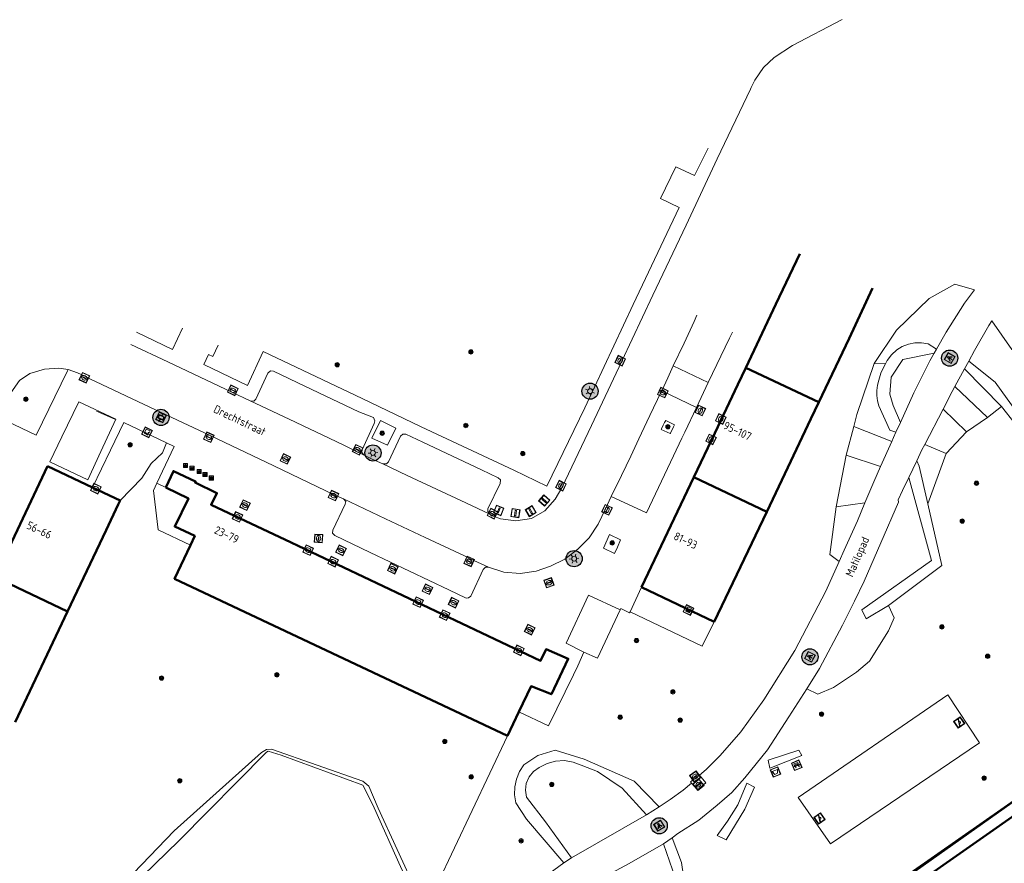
# Model space of a CAD drawing. Header units: metres. Extents: x 94279 to 96109, y 461866 to 463040.
# Tile 168 of 175: x 95517 to 95638, y 462928 to 463032. Entities that reach past the tile are written whole.
import ezdxf
from ezdxf.enums import TextEntityAlignment as Align

# ---------------------------------------------------------------- set-up
doc = ezdxf.new("R2010")
doc.units = ezdxf.units.M
doc.layers.get('0').update_dxf_attribs({"linetype": 'CONTINUOUS'})
for name, color, linetype, lineweight in [('B-WE-OV-LICHTMAST', 252, 'CONTINUOUS', 25), ('B_BEBOUWINGSGRENS_0', 132, 'CONTINUOUS', 50), ('B_LUIFEL_1', 132, 'CONTINUOUS', 50), ('B_TUSSENMUUR_0', 132, 'CONTINUOUS', 50), ('G_GRENS_ALGEMEEN_0', 251, 'CONTINUOUS', 13), ('Q_AFVALBAK_0', 251, 'CONTINUOUS', 13), ('Q_BANK_0', 251, 'CONTINUOUS', 13), ('Q_BOOM_0', 251, 'CONTINUOUS', 13), ('Q_BRANDKRAAN_0', 251, 'CONTINUOUS', 13), ('Q_CAI-KAST_0', 251, 'CONTINUOUS', 13), ('Q_FIETSENREK_0', 251, 'CONTINUOUS', 13), ('Q_GASPUT_0', 251, 'CONTINUOUS', 13), ('Q_INSPECTIE_OF_RIOOLPUT_0', 251, 'CONTINUOUS', 13), ('Q_KOLK_0', 251, 'CONTINUOUS', 13), ('Q_LICHTMAST_0', 251, 'CONTINUOUS', 13), ('Q_LICHTPUNT_0', 251, 'CONTINUOUS', 13), ('Q_PAAL_STEEN_0', 251, 'CONTINUOUS', 13), ('Q_SPEELVOORZIENING_0', 251, 'CONTINUOUS', 13), ('Q_STRAATNAAMBORD_0', 251, 'CONTINUOUS', 13), ('T_CULTUURGRENS_0', 251, 'CONTINUOUS', 13), ('T_HEK_LIJN_0', 251, 'CONTINUOUS', 13), ('V_WEGGRENS_0', 251, 'CONTINUOUS', 13), ('W_WATERGRENS_0', 251, 'CONTINUOUS', 13), ('Z_GBKN_HUISNUMMER_0', 251, 'CONTINUOUS', 13), ('Z_STRAATNAAM_0', 251, 'CONTINUOUS', 13)]:
    doc.layers.add(name, color=color, linetype=linetype, lineweight=lineweight)
doc.styles.get("Standard").update_dxf_attribs({"font": 'isocp.shx'})

# ---------------------------------------------------------------- blocks, each defined once
blk = doc.blocks.new('Q_LICHTMAST')
for points in [[(-0.26, 0.15), (-0.52, 0.3)], [(0, 0.3), (0, 0.6)], [(0.26, 0.15), (0.52, 0.3)], [(-0.26, -0.15), (-0.52, -0.3)], [(0, -0.3), (0, -0.6)], [(0.26, -0.15), (0.52, -0.3)]]:
    blk.add_lwpolyline(points)
blk.add_circle((0, 0), 0.3)
blk = doc.blocks.new('Q_PAAL_STEEN')
for points in [[(-0.5, 0.5), (0.5, 0.5), (0.5, -0.5), (-0.5, -0.5)], [(-0.08, 0.33), (0.07, 0.33), (0.07, -0.33), (-0.08, -0.33)]]:
    blk.add_lwpolyline(points, close=True)
blk.add_lwpolyline([(-0.44, 0.46), (0.44, 0.46, -0.414214), (0.46, 0.44), (0.46, -0.44, -0.414214), (0.44, -0.46), (-0.44, -0.46, -0.414214), (-0.46, -0.44), (-0.46, 0.44), (-0.46, 0.44), (-0.46, 0.45), (-0.46, 0.45), (-0.46, 0.45), (-0.46, 0.45), (-0.46, 0.45), (-0.46, 0.45), (-0.46, 0.46), (-0.46, 0.46), (-0.46, 0.46), (-0.45, 0.46), (-0.45, 0.46), (-0.45, 0.46), (-0.45, 0.46), (-0.45, 0.46), (-0.45, 0.46), (-0.44, 0.46), (-0.44, 0.46)], format="xyb")
blk = doc.blocks.new('Q_INSPECTIE_OF_RIOOLPUT')
blk.add_lwpolyline([(-0.5, 0.5), (0.5, 0.5), (0.5, -0.5), (-0.5, -0.5)], close=True)
for points in [[(-0.44, 0.46), (0.44, 0.46, -0.414214), (0.46, 0.44), (0.46, -0.44, -0.414214), (0.44, -0.46), (-0.44, -0.46, -0.414214), (-0.46, -0.44), (-0.46, 0.44), (-0.46, 0.44), (-0.46, 0.45), (-0.46, 0.45), (-0.46, 0.45), (-0.46, 0.45), (-0.46, 0.45), (-0.46, 0.45), (-0.46, 0.46), (-0.46, 0.46), (-0.46, 0.46), (-0.45, 0.46), (-0.45, 0.46), (-0.45, 0.46), (-0.45, 0.46), (-0.45, 0.46), (-0.45, 0.46), (-0.44, 0.46), (-0.44, 0.46)], [(-0.34, 0.1, 0.380426), (-0.28, -0.18)], [(-0.01, 0.27, 0.240218), (-0.34, 0.1)], [(-0.19, 0.04, 0.853344), (-0.19, -0.03)], [(0.33, 0.11, 0.240191), (-0.01, 0.27)], [(0.18, -0.03, 0.849746), (0.18, 0.04)], [(0.27, -0.18, 0.380426), (0.33, 0.11)], [(-0.28, -0.18, 0.148452), (0.01, -0.26)], [(0.01, -0.26, 0.131742), (0.27, -0.18)]]:
    blk.add_lwpolyline(points, format="xyb")
for points in [[(-0.19, 0.04), (0.18, 0.04)], [(0.18, -0.03), (-0.19, -0.03)]]:
    blk.add_lwpolyline(points)
blk = doc.blocks.new('Q_BRANDKRAAN')
blk.add_lwpolyline([(-0.5, 0.5), (0.5, 0.5), (0.5, -0.5), (-0.5, -0.5)], close=True)
for points in [[(-0.44, 0.46), (0.44, 0.46, -0.414214), (0.46, 0.44), (0.46, -0.44, -0.414214), (0.44, -0.46), (-0.44, -0.46, -0.414214), (-0.46, -0.44), (-0.46, 0.44), (-0.46, 0.44), (-0.46, 0.45), (-0.46, 0.45), (-0.46, 0.45), (-0.46, 0.45), (-0.46, 0.45), (-0.46, 0.45), (-0.46, 0.46), (-0.46, 0.46), (-0.46, 0.46), (-0.45, 0.46), (-0.45, 0.46), (-0.45, 0.46), (-0.45, 0.46), (-0.45, 0.46), (-0.45, 0.46), (-0.44, 0.46), (-0.44, 0.46)], [(-0.34, 0.1, 0.380426), (-0.28, -0.18)], [(-0.01, 0.27, 0.240218), (-0.34, 0.1)], [(-0.19, 0.04, 0.853344), (-0.19, -0.03)], [(0.33, 0.11, 0.240191), (-0.01, 0.27)], [(0.18, -0.03, 0.849746), (0.18, 0.04)], [(0.27, -0.18, 0.380426), (0.33, 0.11)], [(-0.28, -0.18, 0.148452), (0.01, -0.26)], [(0.01, -0.26, 0.131742), (0.27, -0.18)]]:
    blk.add_lwpolyline(points, format="xyb")
for points in [[(-0.19, 0.04), (0.18, 0.04)], [(0.18, -0.03), (-0.19, -0.03)]]:
    blk.add_lwpolyline(points)
blk = doc.blocks.new('Q_GASPUT')
blk.add_lwpolyline([(-0.5, 0.5), (0.5, 0.5), (0.5, -0.5), (-0.5, -0.5)], close=True)
for points in [[(-0.44, 0.46), (0.44, 0.46, -0.414214), (0.46, 0.44), (0.46, -0.44, -0.414214), (0.44, -0.46), (-0.44, -0.46, -0.414214), (-0.46, -0.44), (-0.46, 0.44), (-0.46, 0.44), (-0.46, 0.45), (-0.46, 0.45), (-0.46, 0.45), (-0.46, 0.45), (-0.46, 0.45), (-0.46, 0.45), (-0.46, 0.46), (-0.46, 0.46), (-0.46, 0.46), (-0.45, 0.46), (-0.45, 0.46), (-0.45, 0.46), (-0.45, 0.46), (-0.45, 0.46), (-0.45, 0.46), (-0.44, 0.46), (-0.44, 0.46)], [(-0.34, 0.1, 0.380426), (-0.28, -0.18)], [(-0.01, 0.27, 0.240218), (-0.34, 0.1)], [(-0.19, 0.04, 0.853344), (-0.19, -0.03)], [(0.33, 0.11, 0.240191), (-0.01, 0.27)], [(0.18, -0.03, 0.849746), (0.18, 0.04)], [(0.27, -0.18, 0.380426), (0.33, 0.11)], [(-0.28, -0.18, 0.148452), (0.01, -0.26)], [(0.01, -0.26, 0.131742), (0.27, -0.18)]]:
    blk.add_lwpolyline(points, format="xyb")
for points in [[(-0.19, 0.04), (0.18, 0.04)], [(0.18, -0.03), (-0.19, -0.03)]]:
    blk.add_lwpolyline(points)
blk = doc.blocks.new('Q_KOLK')
blk.add_lwpolyline([(-0.5, 0.5), (0.5, 0.5), (0.5, -0.5), (-0.5, -0.5)], close=True)
for points in [[(-0.44, 0.46), (0.44, 0.46, -0.414214), (0.46, 0.44), (0.46, -0.44, -0.414214), (0.44, -0.46), (-0.44, -0.46, -0.414214), (-0.46, -0.44), (-0.46, 0.44, -0.414214), (-0.44, 0.46)], [(-0.34, 0.1, 0.380426), (-0.28, -0.18)], [(-0.01, 0.27, 0.240218), (-0.34, 0.1)], [(-0.19, 0.04, 0.853344), (-0.19, -0.03)], [(0.33, 0.11, 0.240191), (-0.01, 0.27)], [(0.18, -0.03, 0.849746), (0.18, 0.04)], [(0.27, -0.18, 0.380426), (0.33, 0.11)], [(-0.28, -0.18, 0.148452), (0.01, -0.26)], [(0.01, -0.26, 0.131742), (0.27, -0.18)]]:
    blk.add_lwpolyline(points, format="xyb")
for points in [[(-0.19, 0.04), (0.18, 0.04)], [(0.18, -0.03), (-0.19, -0.03)]]:
    blk.add_lwpolyline(points)
blk = doc.blocks.new('Q_LICHTPUNT')
for points in [[(-0.5, 0.5), (0.5, 0.5), (0.5, -0.5), (-0.5, -0.5)], [(-0.46, 0.46), (0.46, 0.46), (0.46, -0.46), (-0.46, -0.46)], [(-0.12, 0.08), (-0.08, 0.05), (-0.26, -0.23), (-0.3, -0.2)], [(-0.03, 0.03), (0.02, 0.03), (0.02, -0.3), (-0.03, -0.3)], [(0.08, 0.05), (0.12, 0.08), (0.29, -0.21), (0.25, -0.24)]]:
    blk.add_lwpolyline(points, close=True)
blk.add_circle((0, 0.21), 0.103)
blk = doc.blocks.new('Q_SPEELVOORZIENING')
blk.add_lwpolyline([(-0.5, 0.5), (0.5, 0.5), (0.5, -0.5), (-0.5, -0.5)], close=True)
for points in [[(-0.44, 0.46), (0.44, 0.46, -0.414214), (0.46, 0.44), (0.46, -0.44, -0.414214), (0.44, -0.46), (-0.44, -0.46, -0.414214), (-0.46, -0.44), (-0.46, 0.44), (-0.46, 0.44), (-0.46, 0.45), (-0.46, 0.45), (-0.46, 0.45), (-0.46, 0.45), (-0.46, 0.45), (-0.46, 0.45), (-0.46, 0.46), (-0.46, 0.46), (-0.46, 0.46), (-0.45, 0.46), (-0.45, 0.46), (-0.45, 0.46), (-0.45, 0.46), (-0.45, 0.46), (-0.45, 0.46), (-0.44, 0.46), (-0.44, 0.46)], [(-0.36, 0.2, 1.168313), (-0.39, 0.14)], [(-0.09, 0.02, 0.778987), (-0.04, -0.17)], [(-0.04, -0.17, 0.508825), (0.06, -0.04)], [(0.36, -0.16, 1.031322), (0.38, -0.1)]]:
    blk.add_lwpolyline(points, format="xyb")
for points in [[(-0.39, 0.14), (-0.09, 0.02)], [(-0.36, 0.2), (0.38, -0.1)], [(0.06, -0.04), (0.36, -0.16)]]:
    blk.add_lwpolyline(points)
blk = doc.blocks.new('Q_FIETSENREK')
for points in [[(-0.5, 0.5), (0.5, 0.5), (0.5, -0.5), (-0.5, -0.5)], [(-0.06, 0.15), (0.18, 0.05), (0.04, -0.09)]]:
    blk.add_lwpolyline(points, close=True)
for points in [[(-0.44, 0.46), (0.44, 0.46, -0.414214), (0.46, 0.44), (0.46, -0.44, -0.414214), (0.44, -0.46), (-0.44, -0.46, -0.414214), (-0.46, -0.44), (-0.46, 0.44), (-0.46, 0.44), (-0.46, 0.45), (-0.46, 0.45), (-0.46, 0.45), (-0.46, 0.45), (-0.46, 0.45), (-0.46, 0.45), (-0.46, 0.46), (-0.46, 0.46), (-0.46, 0.46), (-0.45, 0.46), (-0.45, 0.46), (-0.45, 0.46), (-0.45, 0.46), (-0.45, 0.46), (-0.45, 0.46), (-0.44, 0.46), (-0.44, 0.46)], [(-0.18, 0.11, 0.847256), (-0.32, -0.14)], [(-0.19, 0.08, 0.842492), (-0.3, -0.12)], [(-0.17, 0.06, 0.053288), (-0.19, 0.08)], [(-0.19, -0.13, 0.502492), (-0.15, 0.04)], [(-0.15, 0.09, 0.06236), (-0.18, 0.11)], [(-0.16, -0.16, 0.494489), (-0.12, 0.07)], [(-0.32, -0.14, 0.089606), (-0.42, -0.35)], [(-0.3, -0.16, 0.110942), (-0.37, -0.35)], [(-0.29, -0.1, 0.006942), (-0.3, -0.12)], [(-0.3, -0.16, 0.02458), (-0.28, -0.17)], [(-0.21, -0.1, 0.381614), (-0.29, -0.1)], [(-0.22, -0.14, 0.533998), (-0.28, -0.14)], [(-0.28, -0.14, 0.009682), (-0.27, -0.14)], [(-0.28, -0.17, 0.148109), (-0.2, -0.17)], [(-0.27, -0.14, 0.120201), (-0.22, -0.14)], [(-0.22, -0.14, 0.003554), (-0.22, -0.14)], [(-0.19, -0.13, 0.017985), (-0.21, -0.1)], [(-0.12, -0.35, 0.075837), (-0.2, -0.17)], [(-0.08, -0.35, 0.094234), (-0.16, -0.16)], [(0.1, -0.16, 0.385208), (0.19, -0.33)], [(0.21, -0.05, 0.224648), (0.11, -0.13)], [(0.13, -0.17, 0.376993), (0.2, -0.3)], [(0.21, -0.09, 0.20829), (0.14, -0.14)], [(0.19, -0.33, 1), (0.29, -0.06)], [(0.2, -0.3, 1), (0.28, -0.09)], [(0.29, -0.06, 0.086253), (0.24, -0.05)], [(0.28, -0.09, 0.079305), (0.24, -0.08)]]:
    blk.add_lwpolyline(points, format="xyb")
for points in [[(-0.17, 0.06), (-0.26, -0.04), (-0.24, -0.06), (-0.15, 0.04)], [(0.08, 0.22), (0, 0.25), (-0.15, 0.09)], [(-0.12, 0.07), (-0.09, 0.11), (0.02, -0.13), (0.1, -0.16)], [(0.24, -0.05), (0.23, 0.05), (0.26, 0.09), (0.3, 0.08), (0.31, 0.11), (0.19, 0.15), (0.18, 0.12), (0.23, 0.1), (0.21, 0.08), (-0.04, 0.17), (0, 0.22), (0.07, 0.19), (0.08, 0.22)], [(0.21, -0.05), (0.2, 0.03), (0.06, -0.11)], [(-0.42, -0.35), (-0.37, -0.35)], [(-0.12, -0.35), (-0.08, -0.35)], [(0.06, -0.11), (0.11, -0.13)], [(0.13, -0.17), (0.25, -0.22), (0.24, -0.08)], [(0.14, -0.14), (0.22, -0.17), (0.21, -0.09)]]:
    blk.add_lwpolyline(points)
blk = doc.blocks.new('Q_BANK')
blk.add_lwpolyline([(-0.5, 0.5), (0.5, 0.5), (0.5, -0.5), (-0.5, -0.5)], close=True)
blk.add_lwpolyline([(-0.44, 0.46), (0.44, 0.46, -0.414214), (0.46, 0.44), (0.46, -0.44, -0.414214), (0.44, -0.46), (-0.44, -0.46, -0.414214), (-0.46, -0.44), (-0.46, 0.44), (-0.46, 0.44), (-0.46, 0.45), (-0.46, 0.45), (-0.46, 0.45), (-0.46, 0.45), (-0.46, 0.45), (-0.46, 0.45), (-0.46, 0.46), (-0.46, 0.46), (-0.46, 0.46), (-0.45, 0.46), (-0.45, 0.46), (-0.45, 0.46), (-0.45, 0.46), (-0.45, 0.46), (-0.45, 0.46), (-0.44, 0.46), (-0.44, 0.46)], format="xyb")
for points in [[(-0.27, 0.02), (-0.37, -0.08)], [(-0.18, 0.13), (-0.27, 0.13), (-0.27, 0.28)], [(-0.27, 0.28), (0.26, 0.28), (0.26, 0.13), (0.17, 0.13)], [(-0.18, 0.02), (-0.27, 0.02)], [(-0.27, 0.02), (-0.18, 0.02)], [(-0.18, 0.02), (-0.18, 0.13)], [(-0.18, 0.13), (-0.14, 0.13)], [(-0.14, 0.13), (-0.14, 0.02)], [(0.13, 0.13), (-0.14, 0.13)], [(0.13, 0.02), (-0.14, 0.02)], [(-0.14, 0.02), (0.13, 0.02)], [(0.13, 0.02), (-0.14, 0.02)], [(-0.14, 0.02), (0.13, 0.02)], [(-0.14, 0.02), (0.13, 0.02)], [(0.13, 0.02), (0.13, 0.13)], [(0.13, 0.13), (0.17, 0.13)], [(0.17, 0.13), (0.17, 0.02)], [(0.17, 0.02), (0.26, 0.02)], [(0.17, 0.02), (0.26, 0.02)], [(0.26, 0.02), (0.36, -0.08)], [(-0.24, -0.08), (-0.37, -0.08)], [(-0.19, -0.08), (-0.19, -0.27), (-0.24, -0.27), (-0.24, -0.08)], [(-0.24, -0.08), (-0.19, -0.08)], [(0.18, -0.08), (-0.19, -0.08)], [(0.23, -0.08), (0.23, -0.27), (0.18, -0.27), (0.18, -0.08)], [(0.18, -0.08), (0.23, -0.08)], [(0.36, -0.08), (0.23, -0.08)]]:
    blk.add_lwpolyline(points)
blk = doc.blocks.new('Q_BOOM')
for radius in [0.27, 0.18, 0.09]:
    blk.add_circle((0, 0), radius)
blk = doc.blocks.new('Q_STRAATNAAMBORD')
for points in [[(-0.5, 0.5), (0.5, 0.5), (0.5, -0.5), (-0.5, -0.5)], [(-0.37, 0.22), (0.36, 0.22), (0.36, -0.21), (-0.37, -0.21)]]:
    blk.add_lwpolyline(points, close=True)
for points in [[(-0.44, 0.46), (0.44, 0.46, -0.414214), (0.46, 0.44), (0.46, -0.44, -0.414214), (0.44, -0.46), (-0.44, -0.46, -0.414214), (-0.46, -0.44), (-0.46, 0.44), (-0.46, 0.44), (-0.46, 0.45), (-0.46, 0.45), (-0.46, 0.45), (-0.46, 0.45), (-0.46, 0.45), (-0.46, 0.45), (-0.46, 0.46), (-0.46, 0.46), (-0.46, 0.46), (-0.45, 0.46), (-0.45, 0.46), (-0.45, 0.46), (-0.45, 0.46), (-0.45, 0.46), (-0.45, 0.46), (-0.44, 0.46), (-0.44, 0.46)], [(-0.29, 0.16), (0.28, 0.16, -0.414214), (0.3, 0.14), (0.3, -0.13, -0.414214), (0.28, -0.16), (-0.29, -0.16, -0.414214), (-0.31, -0.13), (-0.31, 0.14), (-0.31, 0.14), (-0.31, 0.14), (-0.31, 0.14), (-0.31, 0.15), (-0.31, 0.15), (-0.31, 0.15), (-0.3, 0.15), (-0.3, 0.15), (-0.3, 0.15), (-0.3, 0.16), (-0.3, 0.16), (-0.3, 0.16), (-0.3, 0.16), (-0.29, 0.16), (-0.29, 0.16), (-0.29, 0.16), (-0.29, 0.16), (-0.29, 0.16)]]:
    blk.add_lwpolyline(points, format="xyb")
blk = doc.blocks.new('Q_CAI-KAST')
for points in [[(-0.5, 0.5), (0.5, 0.5), (0.5, -0.5), (-0.5, -0.5)], [(-0.26, 0.26), (0.25, 0.26), (0.25, 0.19), (-0.26, 0.19)], [(-0.26, 0.11), (0.25, 0.11), (0.25, -0.33), (-0.26, -0.33)]]:
    blk.add_lwpolyline(points, close=True)
blk.add_lwpolyline([(-0.44, 0.46), (0.44, 0.46, -0.414214), (0.46, 0.44), (0.46, -0.44, -0.414214), (0.44, -0.46), (-0.44, -0.46, -0.414214), (-0.46, -0.44), (-0.46, 0.44), (-0.46, 0.44), (-0.46, 0.45), (-0.46, 0.45), (-0.46, 0.45), (-0.46, 0.45), (-0.46, 0.45), (-0.46, 0.45), (-0.46, 0.46), (-0.46, 0.46), (-0.46, 0.46), (-0.45, 0.46), (-0.45, 0.46), (-0.45, 0.46), (-0.45, 0.46), (-0.45, 0.46), (-0.45, 0.46), (-0.44, 0.46), (-0.44, 0.46)], format="xyb")
blk.add_circle((-0.18, -0.03), 0.0354)
blk = doc.blocks.new('Q_AFVALBAK')
for points in [[(-0.5, 0.5), (0.5, 0.5), (0.5, -0.5), (-0.5, -0.5)], [(-0.34, 0.2), (0.33, 0.2), (0.19, -0.25), (-0.2, -0.25)]]:
    blk.add_lwpolyline(points, close=True)
blk.add_lwpolyline([(-0.44, 0.46), (0.44, 0.46, -0.414214), (0.46, 0.44), (0.46, -0.44, -0.414214), (0.44, -0.46), (-0.44, -0.46, -0.414214), (-0.46, -0.44), (-0.46, 0.44), (-0.46, 0.44), (-0.46, 0.45), (-0.46, 0.45), (-0.46, 0.45), (-0.46, 0.45), (-0.46, 0.45), (-0.46, 0.45), (-0.46, 0.46), (-0.46, 0.46), (-0.46, 0.46), (-0.45, 0.46), (-0.45, 0.46), (-0.45, 0.46), (-0.45, 0.46), (-0.45, 0.46), (-0.45, 0.46), (-0.44, 0.46), (-0.44, 0.46)], format="xyb")
blk = doc.blocks.new('LM')
at = {"linetype": 'ByBlock'}
h = blk.add_hatch(color=256, dxfattribs=at)
h.dxf.hatch_style = 1
edge = h.paths.add_edge_path()
edge.add_arc((0, 0), 1, 0, 360)
blk.add_circle((0, 0), 1, dxfattribs=at)

msp = doc.modelspace()

# ---------------------------------------------------------------- linework, layer by layer
at = {"layer": 'B_BEBOUWINGSGRENS_0'}
for p, q in [((95520.1, 462976.85), (95513.6, 462963.14)), ((95525.67, 462974.2), (95520.1, 462976.85)), ((95599.99, 462975.48), (95593.5, 462961.9)), ((95529.06, 462972.6), (95525.67, 462974.2)), ((95602.52, 462957.63), (95609, 462971.21)), ((95593.5, 462961.9), (95602.52, 462957.63)), ((95516.09, 462945.23), (95522.56, 462958.89)), ((95576.97, 462943.51), (95578.37, 462946.49)), ((95651.49, 462942.02), (95594.01, 462901.82))]:
    msp.add_line(p, q, dxfattribs=at)
for points in [[(95613.08, 463003.11), (95610.14, 462996.87), (95606.42, 462989.02)], [(95615.44, 462984.76), (95619.17, 462992.64), (95622.09, 462998.84)], [(95606.42, 462989.02), (95605.43, 462986.93), (95602.59, 462980.93), (95599.99, 462975.48)], [(95609, 462971.21), (95611.61, 462976.69), (95614.46, 462982.7), (95615.44, 462984.76)], [(95578.37, 462946.49), (95579.87, 462949.65), (95582.38, 462948.66), (95584.46, 462953.05), (95581.73, 462954.22), (95581.05, 462952.8), (95549.42, 462967.81), (95541.12, 462971.71), (95540.31, 462972.09), (95541.04, 462973.53), (95538.33, 462974.82), (95538.4, 462974.97), (95535.66, 462976.25), (95534.71, 462974.2)], [(95534.71, 462974.2), (95537.5, 462972.87), (95535.83, 462969.39), (95538.29, 462968.24), (95537.76, 462967.11)], [(95522.56, 462958.89), (95527.33, 462968.96), (95528.83, 462972.11), (95529.06, 462972.6)], [(95537.76, 462967.11), (95535.79, 462962.94), (95576.97, 462943.51)]]:
    msp.add_lwpolyline(points, dxfattribs=at)
at = {"layer": 'B_LUIFEL_1'}
msp.add_line((95650.35, 462943.05), (95593.15, 462903.05), dxfattribs=at)
at = {"layer": 'B_TUSSENMUUR_0'}
for p, q in [((95615.44, 462984.76), (95606.42, 462989.02)), ((95609, 462971.21), (95599.99, 462975.48)), ((95522.56, 462958.89), (95513.6, 462963.14))]:
    msp.add_line(p, q, dxfattribs=at)
at = {"layer": 'G_GRENS_ALGEMEEN_0'}
for points in [[(95537.76, 462967.11), (95533.76, 462968.98), (95533.64, 462970.01), (95533.2, 462973.83), (95533.59, 462974.74)], [(95602.52, 462957.63), (95601.01, 462954.59), (95592.1, 462958.86)], [(95593.3, 462902.83), (95602.35, 462909.15), (95618.33, 462920.38), (95650.36, 462943.05)], [(95599.71, 462937.69), (95599.58, 462937.86), (95600.7, 462938.66)]]:
    msp.add_lwpolyline(points, dxfattribs=at)
at = {"layer": 'T_CULTUURGRENS_0'}
for p, q in [((95629.7, 462990.83), (95629.97, 462991.3)), ((95623.67, 462989.51), (95622.28, 462989.55)), ((95633.97, 462989.85), (95633.45, 462988.88)), ((95633.45, 462988.88), (95638.01, 462984.21)), ((95636.29, 462982.89), (95632.27, 462986.69)), ((95633.7, 462981.09), (95630.81, 462983.91)), ((95636.29, 462982.89), (95638.01, 462984.21)), ((95624.96, 462981.04), (95625.53, 462982.27)), ((95633.7, 462981.09), (95636.29, 462982.89)), ((95619.75, 462981.74), (95618.83, 462978.21)), ((95624.46, 462979.92), (95619.75, 462981.74)), ((95631.18, 462978.44), (95633.7, 462981.09)), ((95631.18, 462978.44), (95628.54, 462979.55)), ((95618.83, 462978.21), (95617.57, 462971.81)), ((95623.07, 462976.81), (95618.83, 462978.21)), ((95627.55, 462977.53), (95626.56, 462975.45)), ((95628.91, 462972.19), (95631.18, 462978.44)), ((95621.14, 462972.32), (95617.57, 462971.81)), ((95566.79, 462922.07), (95576.97, 462943.51)), ((95594.15, 462933.78), (95595.71, 462934.73)), ((95597.29, 462930.93), (95596.25, 462930.17)), ((95583.93, 462927.82), (95584.86, 462928.43))]:
    msp.add_line(p, q, dxfattribs=at)
for points in [[(95634.67, 462998.64), (95632.24, 462999.36), (95629.06, 462997.59), (95625.03, 462993.66), (95622.28, 462989.55)], [(95641.31, 462992.29), (95639.31, 462991.29), (95636.81, 462994.81)], [(95629.97, 462991.3), (95628.94, 462991.96), (95628.14, 462992.11), (95627.32, 462992.11), (95626.52, 462991.95), (95625.76, 462991.66), (95625.07, 462991.22), (95624.44, 462990.6), (95623.9, 462989.9), (95623.67, 462989.51)], [(95625.53, 462982.27), (95624.62, 462984.37), (95624.23, 462985.75), (95624.38, 462987.86), (95625.84, 462990.05), (95629.7, 462990.83)], [(95622.28, 462989.55), (95620.13, 462983.23), (95619.75, 462981.74)], [(95623.67, 462989.51), (95623.46, 462989.14), (95623.11, 462988.33), (95622.87, 462987.48), (95622.68, 462986.86), (95622.59, 462986.22), (95622.59, 462985.57), (95622.68, 462984.93), (95622.86, 462984.31), (95624.2, 462981.3), (95624.96, 462981.04)], [(95648.81, 462948.42), (95650.02, 462948.31), (95649.38, 462955.6), (95648.92, 462961.29), (95648.62, 462963.57), (95648.2, 462965.91), (95647.26, 462969.36), (95646.44, 462971.48), (95642.36, 462979.52), (95640, 462983.42), (95637.22, 462987.25), (95633.97, 462989.85)], [(95638.01, 462984.21), (95639.71, 462982.07), (95642.45, 462976.97), (95646.04, 462969.44), (95646.6, 462967.85), (95647.13, 462965.33), (95647.66, 462962.1), (95648.24, 462955.25)], [(95563.14, 462981.57), (95561.27, 462982.51), (95560.19, 462980.32)], [(95596.38, 462982.25), (95596.19, 462981.93), (95595.99, 462981.48), (95595.97, 462981.4), (95597.08, 462980.89), (95597.12, 462980.95), (95597.49, 462981.73), (95597.61, 462981.97), (95596.51, 462982.51), (95596.38, 462982.25)], [(95560.19, 462980.32), (95562.13, 462979.43), (95563.14, 462981.57)], [(95529.06, 462972.6), (95531.77, 462975.36), (95532.91, 462977.17), (95534.31, 462978.5), (95534.79, 462979.74)], [(95628.91, 462972.19), (95627.85, 462976.87), (95627.55, 462977.53)], [(95626.56, 462975.45), (95629.35, 462965.21), (95620.77, 462959.1)], [(95617.57, 462971.81), (95616.79, 462965.95), (95617.97, 462965.08)], [(95624.06, 462959.62), (95630.64, 462964.59), (95628.91, 462972.19)], [(95590.18, 462966.08), (95590.55, 462966.86), (95590.94, 462967.77), (95589.57, 462968.39), (95588.83, 462966.73), (95590.18, 462966.08)], [(95613.95, 462949.34), (95615.31, 462948.68), (95617.25, 462949.48), (95620.1, 462951.39), (95621.71, 462952.76), (95624.06, 462956.49), (95624.74, 462958.13), (95624.06, 462959.62)], [(95620.77, 462959.1), (95621.29, 462957.97), (95624.06, 462959.62)], [(95566.79, 462922.07), (95565.65, 462924.36), (95560.98, 462934.59), (95559.82, 462937.29), (95559.08, 462937.92), (95547.77, 462941.86), (95547.15, 462941.84), (95546.53, 462941.45), (95535.76, 462931.79), (95527.73, 462923.44), (95526.7, 462922.16), (95526.04, 462921.11), (95525.27, 462919.53), (95521.49, 462910.62), (95521.25, 462910.19), (95520.83, 462909.94), (95514.35, 462907.37)], [(95595.71, 462934.73), (95592.61, 462937.94), (95586.44, 462940.65), (95582.86, 462941.76), (95580.71, 462941.08), (95578.98, 462939.94), (95578.43, 462939.11), (95578.05, 462938.19), (95577.84, 462937.21), (95577.82, 462936.22), (95577.98, 462935.23), (95579.32, 462933.21), (95583.93, 462927.82)], [(95609.17, 462940.52), (95609.4, 462939.53), (95613.32, 462941.11), (95612.95, 462941.76), (95609.17, 462940.52)], [(95584.86, 462928.43), (95581.64, 462932.89), (95579.3, 462935.93), (95579.17, 462936.79), (95579.27, 462937.65), (95579.62, 462938.46), (95580.17, 462939.13), (95580.88, 462939.63), (95581.85, 462940.12), (95582.9, 462940.4), (95583.99, 462940.46), (95585.06, 462940.29), (95586.08, 462939.92), (95588.08, 462939.12), (95591.11, 462937.07), (95594.15, 462933.78)], [(95606.54, 462937.69), (95605.42, 462934.98), (95604.16, 462932.99), (95602.86, 462931.2), (95603.97, 462930.66), (95606.29, 462934.48), (95607.48, 462937.2), (95606.54, 462937.69)], [(95596.25, 462930.17), (95598.11, 462924.84), (95598.93, 462924.8), (95598.45, 462927.87), (95597.29, 462930.93)]]:
    msp.add_lwpolyline(points, dxfattribs=at)
at = {"layer": 'T_HEK_LIJN_0'}
msp.add_line((95528.42, 462982.65), (95526.14, 462983.64), dxfattribs=at)
at = {"layer": 'V_WEGGRENS_0'}
for p, q in [((95531.11, 462993.43), (95535.53, 462991.27)), ((95535.53, 462991.27), (95536.76, 462993.92)), ((95601.77, 462987.19), (95597.45, 462989.24)), ((95633.45, 462988.88), (95632.27, 462986.69)), ((95601.77, 462987.19), (95600.32, 462984.09)), ((95600.32, 462984.09), (95596.03, 462986.16)), ((95630.81, 462983.91), (95628.54, 462979.55)), ((95623.07, 462976.81), (95624.46, 462979.92)), ((95534.71, 462974.2), (95533.59, 462974.74)), ((95593.5, 462961.9), (95592.1, 462958.86)), ((95584.86, 462928.43), (95594.15, 462933.78))]:
    msp.add_line(p, q, dxfattribs=at)
for points in [[(95618.32, 463032.04), (95612.19, 463028.83), (95609.9, 463027.37), (95608.61, 463026.11), (95607.54, 463024.58), (95607.09, 463023.67), (95606.98, 463023.46), (95602.88, 463014.85), (95599.02, 463006.66), (95594.92, 462997.98), (95591.08, 462989.82), (95587.33, 462981.88), (95583.65, 462974.17), (95582.85, 462972.76), (95581.58, 462971.34), (95579.92, 462970.38), (95577.99, 462970.08), (95576.1, 462970.33), (95575.24, 462970.69), (95575, 462970.81), (95574.77, 462970.94)], [(95539.42, 462989.41), (95544.82, 462986.84), (95546.75, 462991.01), (95558.97, 462985.21), (95566.28, 462981.72), (95577.73, 462976.37), (95581.83, 462974.4), (95586.52, 462984.08), (95592.49, 462996.83), (95598.19, 463008.82), (95595.88, 463009.94), (95597.75, 463013.87), (95600.08, 463012.77), (95601.57, 463015.75), (95601.76, 463016.17)], [(95629.97, 462991.3), (95631.17, 462993.4), (95633.45, 462997), (95634.67, 462998.64)], [(95597.45, 462989.24), (95598.79, 462992.06), (95600.04, 462994.75), (95600.37, 462995.51)], [(95636.81, 462994.81), (95636.46, 462994.26), (95634.68, 462991.15), (95633.97, 462989.85)], [(95604.75, 462993.43), (95604.39, 462992.68), (95601.77, 462987.19)], [(95545.14, 462984.92), (95542.89, 462985.99), (95534.95, 462989.75), (95530.39, 462991.9)], [(95541.19, 462991.79), (95540.52, 462990.4), (95540, 462990.64), (95539.42, 462989.41)], [(95625.53, 462982.27), (95627.2, 462985.9), (95629.15, 462989.86), (95629.7, 462990.83)], [(95513.96, 462982.91), (95514.09, 462982.85), (95518.7, 462980.67), (95522.57, 462988.63), (95522.66, 462988.82)], [(95522.66, 462988.82), (95521.47, 462988.98), (95519.7, 462988.86), (95517.9, 462988.32), (95516.64, 462987.45), (95515.57, 462985.93)], [(95522.66, 462988.82), (95523.79, 462988.39), (95524.79, 462987.92), (95525.33, 462987.66)], [(95545.14, 462984.92), (95545.58, 462984.89), (95545.85, 462985.14), (95547.34, 462988.36), (95547.65, 462988.62), (95548.02, 462988.61), (95551.9, 462986.74), (95558.56, 462983.57), (95560.4, 462982.87), (95560.54, 462982.47), (95560.49, 462982.12), (95558.97, 462978.89), (95558.94, 462978.56), (95559.25, 462978.22)], [(95596.03, 462986.16), (95596.77, 462987.78), (95597.45, 462989.24)], [(95525.33, 462987.66), (95532.75, 462984.15), (95540.18, 462980.65), (95548.05, 462976.89), (95555.54, 462973.33), (95556.66, 462972.82)], [(95589.78, 462973.1), (95591.06, 462975.72), (95592.18, 462978.08), (95593.18, 462980.23), (95594.18, 462982.33), (95594.53, 462983.1), (95595.95, 462986.04), (95596.03, 462986.16)], [(95632.27, 462986.69), (95631.93, 462986.08), (95630.81, 462983.91)], [(95523.97, 462984.8), (95521.88, 462980.48), (95520.38, 462977.38)], [(95520.38, 462977.38), (95525.06, 462975.16), (95526.68, 462978.65), (95528.54, 462982.65), (95523.97, 462984.8)], [(95559.25, 462978.22), (95558.38, 462978.64), (95556.63, 462979.49), (95549.95, 462982.66), (95545.14, 462984.92)], [(95600.32, 462984.09), (95598.87, 462981.06), (95598.51, 462980.31), (95597.48, 462978.15), (95594.14, 462971.1), (95589.78, 462973.1)], [(95534.79, 462979.74), (95529.51, 462982.26), (95527.87, 462978.83), (95525.67, 462974.2)], [(95624.46, 462979.92), (95624.67, 462980.4), (95624.96, 462981.04)], [(95561.55, 462977.16), (95561.99, 462977.13), (95562.23, 462977.38), (95563.72, 462980.55), (95564.02, 462980.81), (95564.38, 462980.79), (95566.48, 462979.82), (95573.74, 462976.41), (95575.82, 462975.4), (95576.07, 462975.15), (95576.06, 462974.72), (95574.54, 462971.6), (95574.51, 462971.25), (95574.77, 462970.94)], [(95533.59, 462974.74), (95535.76, 462979.28), (95534.79, 462979.74)], [(95628.54, 462979.55), (95628.18, 462978.86), (95627.55, 462977.53)], [(95561.55, 462977.16), (95560.24, 462977.74), (95559.25, 462978.22)], [(95574.77, 462970.94), (95571.82, 462972.34), (95564.55, 462975.71), (95561.55, 462977.16)], [(95621.14, 462972.32), (95622.23, 462974.93), (95623.07, 462976.81)], [(95626.56, 462975.45), (95625.8, 462973.83), (95625.25, 462972.68), (95625.29, 462972.4), (95623.09, 462967.39), (95621.05, 462962.65), (95619.86, 462960.16), (95618.37, 462957.21), (95615.54, 462951.84), (95613.95, 462949.34)], [(95574.6, 462964.36), (95574.23, 462964.39), (95573.95, 462964.1), (95572.41, 462960.78), (95572.13, 462960.57), (95571.86, 462960.55), (95569.69, 462961.58), (95564.83, 462963.89), (95559.96, 462966.19), (95555.62, 462968.28), (95555.33, 462968.59), (95555.36, 462968.94), (95556.9, 462972.15), (95556.96, 462972.5), (95556.66, 462972.82)], [(95556.66, 462972.82), (95561.88, 462970.35), (95566.78, 462968.04), (95571.64, 462965.76), (95572.35, 462965.41), (95574.6, 462964.36)], [(95574.6, 462964.36), (95576.52, 462963.76), (95578.52, 462963.6), (95580.49, 462963.89), (95582.25, 462964.5), (95584.04, 462965.36), (95585.65, 462966.59), (95587.07, 462968.01), (95588.16, 462969.68), (95589.07, 462971.58), (95589.78, 462973.1)], [(95617.97, 462965.08), (95618.59, 462966.46), (95620.22, 462970.11), (95621.14, 462972.32)], [(95600.7, 462938.66), (95601.52, 462939.37), (95603.25, 462941.11), (95605.81, 462944.04), (95608.66, 462947.98), (95612.49, 462954.07), (95616.29, 462961.39), (95617.97, 462965.08)], [(95586.41, 462953.87), (95584.19, 462954.96), (95586.96, 462960.93), (95590.88, 462959.08)], [(95590.88, 462959.08), (95588.06, 462953.11), (95586.41, 462953.87)], [(95592.1, 462958.86), (95592.04, 462958.74), (95590.97, 462959.25), (95590.88, 462959.08)], [(95586.41, 462953.87), (95585.63, 462952.19), (95585.11, 462951.05), (95582.03, 462944.75), (95578.37, 462946.49)], [(95613.95, 462949.34), (95611.75, 462945.87), (95609.11, 462941.79), (95606.31, 462938.35), (95604.67, 462936.54), (95602.88, 462934.94), (95600.61, 462933.12), (95598, 462931.45), (95597.29, 462930.93)], [(95612.87, 462935.92), (95616.89, 462930.17), (95635.3, 462942.66), (95631.37, 462948.6), (95612.87, 462935.92)], [(95599.71, 462937.69), (95600.44, 462936.87), (95601.46, 462937.7), (95600.7, 462938.66)], [(95595.71, 462934.73), (95597.08, 462935.66), (95598.68, 462936.82), (95599.71, 462937.69)], [(95596.25, 462930.17), (95591.99, 462927.76), (95587.78, 462925.49)], [(95565.3, 462902.7), (95565.87, 462904.91), (95566.7, 462907.68), (95567.58, 462910.02), (95568.58, 462912.1), (95568.99, 462912.82), (95570.09, 462914.72), (95571.75, 462917.09), (95572.2, 462917.74), (95573.14, 462918.9), (95574.69, 462920.52), (95576.06, 462921.85), (95578.07, 462923.56), (95583.93, 462927.82)]]:
    msp.add_lwpolyline(points, dxfattribs=at)
at = {"layer": 'W_WATERGRENS_0'}
msp.add_lwpolyline([(95530.39, 462924.76), (95536.32, 462930.56), (95547.15, 462941.51), (95547.36, 462941.63), (95548.97, 462941.14), (95559.07, 462937.44), (95560.32, 462935), (95563.89, 462926.99), (95564.76, 462925.32)], dxfattribs=at)

# ---------------------------------------------------------------- block references
at = {"layer": 'B-WE-OV-LICHTMAST'}
for p in [(95631.61, 462990.21), (95587.16, 462986.12), (95534.12, 462982.88), (95560.32, 462978.49), (95585.19, 462965.42), (95614.34, 462953.29), (95595.71, 462932.41)]:
    msp.add_blockref('LM', p, dxfattribs=at)
at = {"layer": 'Q_AFVALBAK_0', "rotation": 22.01556535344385}
msp.add_blockref('Q_AFVALBAK', (95610.08, 462939.06), dxfattribs=at)
at = {"layer": 'Q_BANK_0', "rotation": 22.01556535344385}
msp.add_blockref('Q_BANK', (95612.71, 462939.89), dxfattribs=at)
at = {"layer": 'Q_BOOM_0'}
for p, rotation in [((95572.43, 462990.97), 154.9620148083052), ((95555.91, 462989.39), 154.6207843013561), ((95517.43, 462985.13), 54.871417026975), ((95571.81, 462981.88), 154.9620148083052), ((95561.46, 462980.92), 63.77080592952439), ((95596.79, 462981.73), 154.0428943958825), ((95530.3, 462979.5), 64.53406210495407), ((95578.84, 462978.41), 154.3694340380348), ((95634.93, 462974.74), 70.0161568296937), ((95633.17, 462970.07), 102.8117573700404), ((95589.91, 462967.37), 65.91593204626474), ((95630.66, 462956.99), 114.2819392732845), ((95592.9, 462955.29), 154.3786440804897), ((95636.31, 462953.36), 34.43073970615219), ((95534.2, 462950.67), 154.7333722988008), ((95548.45, 462951.07), 154.7333722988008), ((95597.41, 462948.96), 154.3786440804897), ((95590.88, 462945.82), 156.2722931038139), ((95598.3, 462945.47), 45.28159017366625), ((95615.78, 462946.22), 154.2176758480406), ((95569.2, 462942.84), 154.7333722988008), ((95572.47, 462938.45), 64.62166884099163), ((95635.87, 462938.3), 34.17088496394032), ((95536.44, 462937.98), 41.89189319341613), ((95582.43, 462937.52), 26.56505117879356), ((95578.64, 462930.55), 130.5662272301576)]:
    msp.add_blockref('Q_BOOM', p, dxfattribs=dict(at, rotation=rotation))
at = {"layer": 'Q_BRANDKRAAN_0'}
for p, rotation in [((95600.8, 462983.73), 64.43468045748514), ((95562.77, 462964.18), 154.737765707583), ((95600.16, 462938.5), 35.34381698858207), ((95600.55, 462937.48), 39.03459689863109)]:
    msp.add_blockref('Q_BRANDKRAAN', p, dxfattribs=dict(at, rotation=rotation))
at = {"layer": 'Q_CAI-KAST_0'}
for p, rotation in [((95532.39, 462981.04), 154.5425467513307), ((95599.32, 462959.08), 154.6762359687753)]:
    msp.add_blockref('Q_CAI-KAST', p, dxfattribs=dict(at, rotation=rotation))
at = {"layer": 'Q_FIETSENREK_0', "xscale": 0.5, "yscale": 0.5}
for p in [(95537.15, 462976.95), (95537.95, 462976.61), (95538.83, 462976.21), (95539.56, 462975.82), (95540.34, 462975.39)]:
    msp.add_blockref('Q_FIETSENREK', p, dxfattribs=at)
at = {"layer": 'Q_GASPUT_0'}
for p, rotation in [((95603.32, 462982.69), 64.67477315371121), ((95602.12, 462980.16), 64.47272559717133), ((95526.07, 462974.08), 154.5701827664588), ((95544.5, 462972.04), 154.8294725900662), ((95543.59, 462970.58), 154.8294725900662), ((95553.6, 462967.93), 85.94898908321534), ((95552.31, 462966.47), 154.6061790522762), ((95556.37, 462966.46), 154.2908395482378), ((95555.4, 462965.05), 154.6061790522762), ((95567.06, 462961.64), 154.5352812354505), ((95565.91, 462960.04), 154.6061790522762), ((95570.29, 462959.99), 154.7937832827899), ((95569.19, 462958.44), 154.6061790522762), ((95579.7, 462956.64), 154.6061790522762), ((95578.36, 462954.09), 154.6061790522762)]:
    msp.add_blockref('Q_GASPUT', p, dxfattribs=dict(at, rotation=rotation))
at = {"layer": 'Q_INSPECTIE_OF_RIOOLPUT_0'}
for p, rotation in [((95549.5, 462977.75), 154.5972765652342), ((95582.08, 462962.45), 18.96040489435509)]:
    msp.add_blockref('Q_INSPECTIE_OF_RIOOLPUT', p, dxfattribs=dict(at, rotation=rotation))
at = {"layer": 'Q_KOLK_0'}
for p, rotation in [((95590.89, 462989.9), 64.72669929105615), ((95524.64, 462987.78), 154.7406094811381), ((95543, 462986.23), 154.6718179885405), ((95596.15, 462985.95), 154.2258160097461), ((95540.03, 462980.43), 154.757308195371), ((95558.42, 462978.88), 154.0950092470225), ((95583.56, 462974.44), 64.47663006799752), ((95555.44, 462973.22), 154.5972765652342), ((95575.1, 462970.98), 152.7563503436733), ((95589.26, 462971.46), 64.45928528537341), ((95572.21, 462965.08), 154.8603340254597)]:
    msp.add_blockref('Q_KOLK', p, dxfattribs=dict(at, rotation=rotation))
at = {"layer": 'Q_LICHTMAST_0'}
for p, rotation in [((95587.16, 462986.12), 64.90393615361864), ((95534.12, 462982.88), 154.757308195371), ((95560.32, 462978.49), 154.3005194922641), ((95585.19, 462965.42), 37.32975282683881)]:
    msp.add_blockref('Q_LICHTMAST', p, dxfattribs=dict(at, rotation=rotation))
at = {"layer": 'Q_LICHTPUNT_0'}
for p, rotation in [((95631.61, 462990.21), 60.28121561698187), ((95614.34, 462953.29), 62.26606777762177), ((95595.71, 462932.41), 31.58897258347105)]:
    msp.add_blockref('Q_LICHTPUNT', p, dxfattribs=dict(at, rotation=rotation))
at = {"layer": 'Q_PAAL_STEEN_0'}
for p, rotation in [((95581.5, 462972.61), 48.09578579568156), ((95575.86, 462971.38), 157.4932372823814), ((95577.94, 462971.05), 172.2402567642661), ((95579.83, 462971.29), 30.14055387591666)]:
    msp.add_blockref('Q_PAAL_STEEN', p, dxfattribs=dict(at, rotation=rotation))
at = {"layer": 'Q_SPEELVOORZIENING_0'}
for p, rotation in [((95632.79, 462945.17), 123.5270738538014), ((95615.52, 462933.32), 124.9699414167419)]:
    msp.add_blockref('Q_SPEELVOORZIENING', p, dxfattribs=dict(at, rotation=rotation))
at = {"layer": 'Q_STRAATNAAMBORD_0', "rotation": 154.757308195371}
msp.add_blockref('Q_STRAATNAAMBORD', (95534.12, 462982.88), dxfattribs=at)

# ---------------------------------------------------------------- texts
at = {"layer": 'Z_GBKN_HUISNUMMER_0'}
for s, p in [('95-107', (95605.39, 462981.21)), ('56-66', (95519.07, 462968.96)), ('23-79', (95542.24, 462968.39)), ('81-93', (95598.97, 462967.66))]:
    msp.add_text(s, height=1, rotation=334.6, dxfattribs=at).set_placement(p, align=Align.MIDDLE)
at = {"layer": 'Z_STRAATNAAM_0', "linetype": 'Continuous'}
for s, rotation, p in [('Drechtstraat', 334.485, (95543.86, 462982.52)), ('Matilopad', 66.538, (95620.34, 462965.6))]:
    msp.add_text(s, height=1, rotation=rotation, dxfattribs=at).set_placement(p, align=Align.MIDDLE)

doc.saveas('drawing.dxf')
